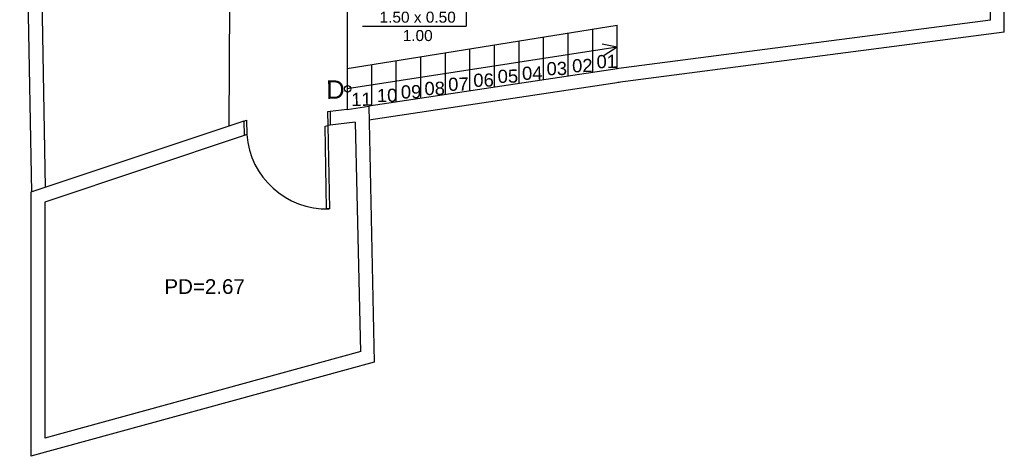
# Model space of a CAD drawing. Header units: inches. Extents: x 340 to 434, y 139 to 254.
# Tile 90 of 256: x 386.42 to 397.14, y 138.9 to 143.66. Entities that reach past the tile are written whole.
import ezdxf

# ---------------------------------------------------------------- set-up
doc = ezdxf.new("R2010")
doc.units = ezdxf.units.IN
doc.header["$MEASUREMENT"] = 0
for name, color, linetype in [('TJ-ESQUADRIA1', 1, 'Continuous'), ('TJ-ESQUADRIA2', 2, 'Continuous'), ('TJ-PAREDE', 5, 'Continuous'), ('TJ-PAREDEMURO', 3, 'Continuous'), ('TJ-PISO', 1, 'Continuous'), ('TJ-TEXTO01', 1, 'Continuous'), ('TJ-TEXTO01 1PARA100', 1, 'Continuous'), ('TJ-TEXTOESQUADRIA', 200, 'Continuous')]:
    doc.layers.add(name, color=color, linetype=linetype)
doc.styles.add('ARIAL', font='arial.ttf')
doc.styles.get("Standard").update_dxf_attribs({"font": 'arial.ttf'})

msp = doc.modelspace()

# ---------------------------------------------------------------- linework, layer by layer
at = {"layer": 'TJ-ESQUADRIA1', "color": 1}
msp.add_arc((389.761, 142.469), 0.87, 183.9603, 271.7989, dxfattribs=at)
at = {"layer": 'TJ-ESQUADRIA2'}
for p, q in [((389.798, 142.66), (389.771, 142.656)), ((389.771, 142.656), (389.774, 142.505)), ((388.86, 142.555), (388.89, 142.565)), ((388.89, 142.565), (388.893, 142.407)), ((389.801, 142.509), (389.774, 142.505)), ((388.893, 142.407), (388.863, 142.398))]:
    msp.add_line(p, q, dxfattribs=at)
msp.add_lwpolyline([(389.791, 141.6), (389.761, 141.6), (389.744, 142.501), (389.774, 142.505)], close=True, dxfattribs=at)
at = {"layer": 'TJ-PAREDE'}
for p, q in [((389.984, 142.682), (389.798, 142.66)), ((389.798, 142.66), (389.801, 142.509)), ((389.984, 142.682), (390.219, 142.717)), ((390.219, 142.717), (390.277, 139.929)), ((388.86, 142.555), (386.542, 141.779)), ((388.86, 142.555), (388.863, 142.398)), ((390.071, 142.543), (389.801, 142.509)), ((390.071, 142.543), (390.129, 140.044)), ((388.863, 142.398), (386.692, 141.671)), ((386.542, 141.779), (386.542, 138.905)), ((386.692, 141.671), (386.692, 139.101)), ((390.132, 140.045), (386.692, 139.101)), ((390.277, 139.929), (386.542, 138.905))]:
    msp.add_line(p, q, dxfattribs=at)
at = {"layer": 'TJ-PAREDEMURO'}
for p, q in [((386.42, 149.049), (386.547, 141.781)), ((386.567, 148.899), (386.698, 141.831)), ((397.137, 143.522), (397.137, 144.143)), ((396.987, 143.654), (396.987, 143.993)), ((396.987, 143.654), (392.912, 143.122)), ((397.137, 143.522), (392.931, 142.973)), ((392.924, 143.122), (390.219, 142.717)), ((392.946, 142.974), (390.222, 142.566))]:
    msp.add_line(p, q, dxfattribs=at)
at = {"layer": 'TJ-PISO'}
for p, q in [((388.704, 143.837), (388.698, 142.501)), ((389.983, 143.853), (389.984, 142.682)), ((389.984, 143.128), (392.924, 143.598)), ((392.39, 143.042), (392.39, 143.513)), ((392.657, 143.082), (392.657, 143.555)), ((392.924, 143.122), (392.924, 143.598)), ((391.855, 142.962), (391.855, 143.427)), ((392.123, 143.002), (392.123, 143.47)), ((391.054, 142.842), (391.054, 143.299)), ((391.321, 142.882), (391.321, 143.342)), ((391.588, 142.922), (391.588, 143.385)), ((390.519, 142.762), (390.519, 143.214)), ((390.787, 142.802), (390.787, 143.256)), ((390.252, 142.722), (390.252, 143.171))]:
    msp.add_line(p, q, dxfattribs=at)
at = {"layer": 'TJ-TEXTO01'}
for q in [(392.76, 143.392), (389.984, 142.905), (392.782, 143.27)]:
    msp.add_line((392.924, 143.359), q, dxfattribs=at)
msp.add_circle((389.99, 142.906), 0.0352, dxfattribs=at)
at = {"layer": 'TJ-TEXTOESQUADRIA', "color": 1}
for p in [(391.279, 144.069), (390.153, 143.587)]:
    msp.add_line(p, (391.279, 143.587), dxfattribs=at)

# ---------------------------------------------------------------- texts
at = {"layer": 'TJ-TEXTO01', "attachment_point": 1}
for s, insert, char_height, rotation in [('03', (392.153, 143.196), 0.1435, 1.1604), ('02', (392.431, 143.228), 0.1435, 1.1604), ('01', (392.697, 143.273), 0.1435, 1.1604), ('06', (391.356, 143.07), 0.1435, 1.1604), ('05', (391.621, 143.113), 0.1435, 1.1604), ('04', (391.886, 143.146), 0.1435, 1.1604), ('D', (389.754, 142.996), 0.2, 1.1032), ('08', (390.824, 142.98), 0.1435, 1.1604), ('07', (391.082, 143.026), 0.1435, 1.1604), ('11', (390.027, 142.861), 0.1435, 1.1604), ('10', (390.306, 142.904), 0.1435, 1.1604), ('09', (390.567, 142.943), 0.1435, 1.1604)]:
    msp.add_mtext_dynamic_manual_height_columns(s, width=0.11169, gutter_width=1, heights=[0], dxfattribs=dict(at, insert=insert, char_height=char_height, rotation=rotation))
at = {"layer": 'TJ-TEXTO01 1PARA100', "insert": (387.995, 140.833), "char_height": 0.16, "width": 1.29889, "attachment_point": 1, "style": 'ARIAL'}
msp.add_mtext('PD=2.67', dxfattribs=at)
at = {"layer": 'TJ-TEXTOESQUADRIA', "color": 1, "insert": (390.186, 143.746), "char_height": 0.12, "attachment_point": 1}
msp.add_mtext_dynamic_manual_height_columns('{\\W3.24743; }1.50 x 0.50\\P{\\W8.64989; }1.00', width=1.10575, gutter_width=12.5, heights=[0], dxfattribs=at)

doc.saveas('drawing.dxf')
